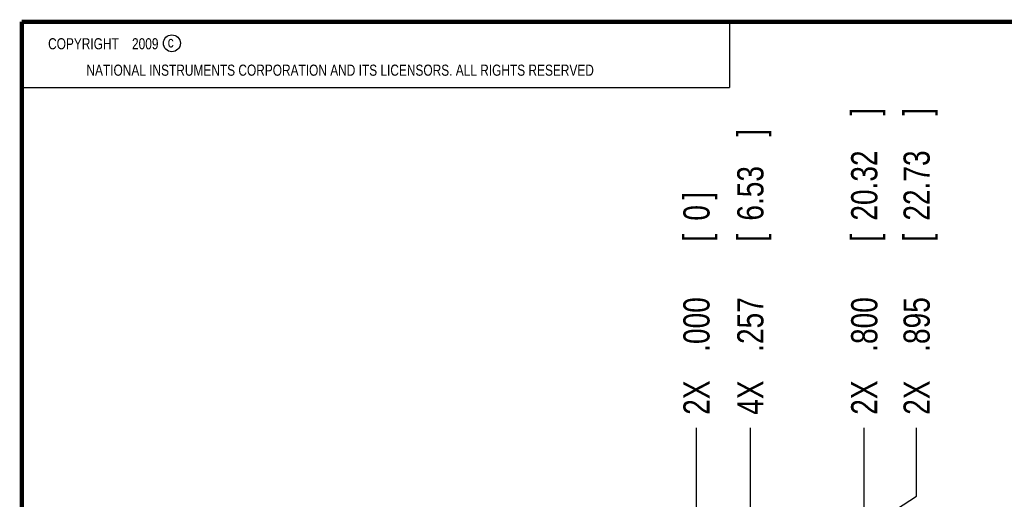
# Model space of a CAD drawing. Header units: inches. Extents: x 0.2 to 16.8, y 0.1 to 10.8.
# Tile 25 of 35: x 0.2 to 4.9, y 8.5 to 10.8. Entities that reach past the tile are written whole.
import ezdxf

# ---------------------------------------------------------------- set-up
doc = ezdxf.new("R2010")
doc.units = ezdxf.units.IN
doc.header["$LTSCALE"] = 0.935
doc.header["$MEASUREMENT"] = 0
doc.layers.get('0').update_dxf_attribs({"linetype": 'CONTINUOUS'})
doc.layers.add('DIMENSIONS', color=7, linetype='CONTINUOUS')
doc.styles.get("Standard").update_dxf_attribs({"font": 'txt', "width": 0.8})
doc.dimstyles.new('DIMSTYLE_2', dxfattribs={"dimtxt": 0.125, "dimasz": 0.18, "dimexe": 0.18, "dimexo": 0.0625, "dimgap": 0.09, "dimtad": 0, "dimtih": 1, "dimtoh": 1, "dimdec": 3, "dimzin": 4, "dimdsep": 46, "dimtxsty": 'STANDARD', "dimblk": '_FILLED', "dimblk1": '_FILLED', "dimblk2": '_FILLED', "dimcen": 0.09, "dimadec": 0, "dimazin": 0, "dimtp": 0.001, "dimtm": 0.001, "dimtfac": 1, "dimtdec": 3, "dimtofl": 0, "dimtmove": 0, "dimatfit": 3, "dimldrblk": '_FILLED', "dimfxl": 1, "dimtolj": 1, "dimtzin": 4, "dimarcsym": 0})

# ---------------------------------------------------------------- blocks, each defined once
blk = doc.blocks.new('*D12')
at = {"layer": 'DIMENSIONS', "color": 2, "linetype": 'CONTINUOUS'}
blk.add_line((4.267, 8.3201), (4.267, 8.8236), dxfattribs=at)
at = {"layer": 'DIMENSIONS', "color": 2, "linetype": 'CONTINUOUS', "width": 0.8}
for s, p in [(']', (4.3295, 10.3111)), ('20.32', (4.3295, 9.8111)), ('[', (4.3295, 9.7111)), ('.800', (4.3295, 9.1861)), ('2X ', (4.3295, 8.8861))]:
    blk.add_text(s, height=0.125, rotation=90, dxfattribs=at).set_placement(p)
blk = doc.blocks.new('_FILLED')
at = {"color": 0, "linetype": 'BYBLOCK'}
blk.add_solid([(0, 0), (-1, 0.174), (-1, -0.174)], dxfattribs=at)
blk = doc.blocks.new('*D13')
at = {"layer": 'DIMENSIONS', "color": 2, "linetype": 'CONTINUOUS'}
for p, q in [((4.5168, 8.4984), (4.5168, 8.8236)), ((4.362, 8.3982), (4.5168, 8.4984)), ((4.362, 7.0281), (4.362, 8.3982))]:
    blk.add_line(p, q, dxfattribs=at)
at = {"layer": 'DIMENSIONS', "color": 2, "linetype": 'CONTINUOUS', "width": 0.8}
for s, p in [(']', (4.5793, 10.3111)), ('22.73', (4.5793, 9.8111)), ('[', (4.5793, 9.7111)), ('.895', (4.5793, 9.1861)), ('2X ', (4.5793, 8.8861))]:
    blk.add_text(s, height=0.125, rotation=90, dxfattribs=at).set_placement(p)
blk = doc.blocks.new('*D14')
at = {"layer": 'DIMENSIONS', "color": 2, "linetype": 'CONTINUOUS'}
blk.add_line((3.724, 7.0281), (3.724, 8.8236), dxfattribs=at)
at = {"layer": 'DIMENSIONS', "color": 2, "linetype": 'CONTINUOUS', "width": 0.8}
for s, p in [(']', (3.7865, 10.2111)), ('6.53', (3.7865, 9.8111)), ('[', (3.7865, 9.7111)), ('.257', (3.7865, 9.1861)), ('4X ', (3.7865, 8.8861))]:
    blk.add_text(s, height=0.125, rotation=90, dxfattribs=at).set_placement(p)
blk = doc.blocks.new('*D17')
at = {"layer": 'DIMENSIONS', "color": 2, "linetype": 'CONTINUOUS'}
blk.add_line((3.467, 8.3201), (3.467, 8.8236), dxfattribs=at)
at = {"layer": 'DIMENSIONS', "color": 2, "linetype": 'CONTINUOUS', "width": 0.8}
for s, p in [(']', (3.5295, 9.9111)), ('0', (3.5295, 9.8111)), ('[', (3.5295, 9.7111)), ('.000', (3.5295, 9.1861)), ('2X ', (3.5295, 8.8861))]:
    blk.add_text(s, height=0.125, rotation=90, dxfattribs=at).set_placement(p)

msp = doc.modelspace()

# ---------------------------------------------------------------- linework, layer by layer
at = {"color": 2, "linetype": 'CONTINUOUS'}
for p, q in [((0.25, 10.7586), (3.625, 10.7586)), ((0.25, 10.7586), (0.25, 10.4456)), ((3.625, 10.7586), (3.625, 10.4456)), ((0.25, 10.4456), (3.625, 10.4456))]:
    msp.add_line(p, q, dxfattribs=at)
at = {"color": 7, "linetype": 'CONTINUOUS', "const_width": 0.02}
for points in [[(0.25, 10.7586), (0.25, 0.2586)], [(16.75, 10.7586), (0.25, 10.7586)]]:
    msp.add_lwpolyline(points, dxfattribs=at)
at = {"color": 2, "linetype": 'CONTINUOUS'}
msp.add_circle((0.9659, 10.6562), 0.0403, dxfattribs=at)

# ---------------------------------------------------------------- texts
at = {"color": 2, "linetype": 'CONTINUOUS', "width": 0.8}
for s, p in [('c', (0.946, 10.6363)), ('NATIONAL INSTRUMENTS CORPORATION AND ITS LICENSORS. ALL RIGHTS RESERVED', (0.5583, 10.5016))]:
    msp.add_text(s, height=0.053, dxfattribs=at).set_placement(p)
at = {"color": 2, "linetype": 'CONTINUOUS', "insert": (0.3125, 10.6805), "char_height": 0.053, "width": 0.8904, "attachment_point": 1}
msp.add_mtext('    COPYRIGHT    2009', dxfattribs=at)

# ---------------------------------------------------------------- dimensions: what is measured, and where the dimension line sits
at = {"layer": 'DIMENSIONS', "color": 2, "linetype": 'CONTINUOUS'}
for feature_location, offset, dtype, origin, text, picture, middle in [((4.267, 8.3201), (0, 0.5035), 1, (3.467, 8.2576), '2X <>', '*D12', (4.267, 9.6486)), ((4.3620078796, 7.0281142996), (0.1548265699, 1.7955), 0, (3.4670078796, 8.2576142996), '2X <>', '*D13', (4.5168344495, 9.6486142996)), ((3.724, 7.0281), (0, 1.7955), 1, (3.467, 8.2576), '4X <>', '*D14', (3.724, 9.5986)), ((3.4670078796, 8.3201142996), (0, 0.5035), 1, (3.4670078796, 8.2576142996), '2X <>', '*D17', (3.4670078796, 9.4486142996))]:
    dim = msp.add_ordinate_dim(feature_location=feature_location, offset=offset, dtype=dtype, origin=origin, text=text, dimstyle='DIMSTYLE_2', dxfattribs=at)
    dim.commit()
    dim.dimension.update_dxf_attribs({"geometry": picture, "text_midpoint": middle})

doc.saveas('drawing.dxf')
